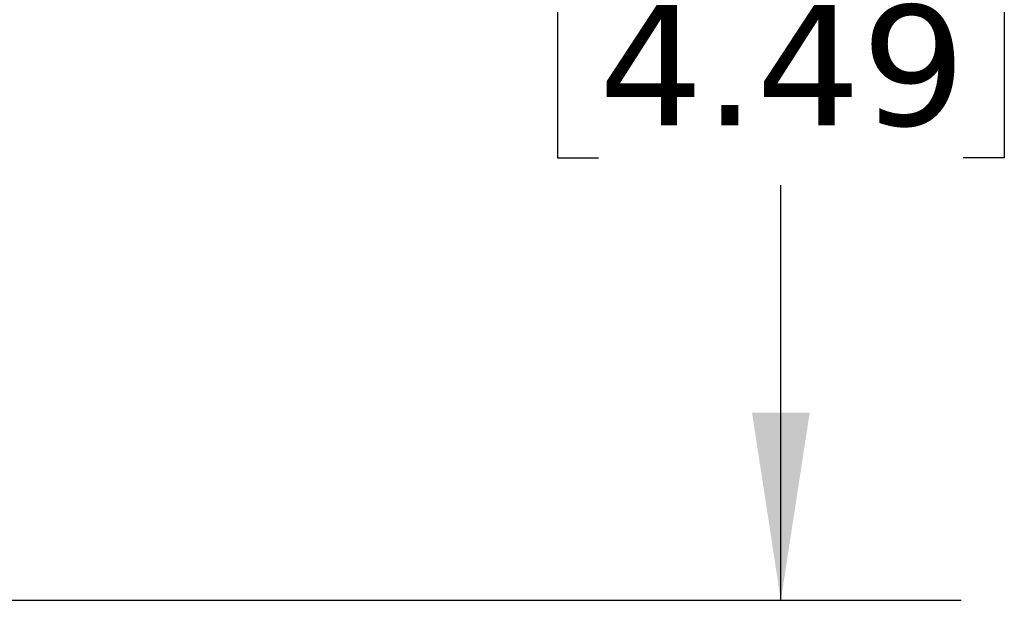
# Model space of a CAD drawing. Header units: millimetres. Extents: x 0 to 1397, y 0 to 1080.
# Tile 5 of 10: x 966 to 1053, y 746 to 797. Entities that reach past the tile are written whole.
import ezdxf

# ---------------------------------------------------------------- set-up
doc = ezdxf.new("R2010")
doc.units = ezdxf.units.MM
doc.header["$LTSCALE"] = 5
doc.linetypes.add('SLD-Solid', pattern=[0])
doc.layers.add('DIMENSIONS', color=140, linetype='SLD-Solid', lineweight=25)
doc.styles.add('SLDTEXTSTYLE0', font='VERDANA.TTF')
doc.dimstyles.new('SLDDIMSTYLE1', dxfattribs={"dimtxt": 10.790039, "dimasz": 16.51, "dimexe": 0, "dimexo": 0.0625, "dimgap": 2.69751, "dimtad": 0, "dimtih": 1, "dimtoh": 1, "dimrnd": 1e-09, "dimzin": 4, "dimdsep": 46, "dimtxsty": 'SLDTEXTSTYLE0', "dimsah": 1, "dimcen": 0.09, "dimadec": 0, "dimazin": 1, "dimtfac": 1, "dimtofl": 0, "dimtmove": 0, "dimatfit": 3, "dimfxl": 0, "dimfrac": 2, "dimtolj": 1, "dimtzin": 12, "dimarcsym": 0})

# ---------------------------------------------------------------- blocks, each defined once
blk = doc.blocks.new('_D_20')
at = {"layer": 'DIMENSIONS'}
for p, q in [((841.658, 859.724), (937.772, 859.724)), ((945.392, 859.724), (1049.008, 859.724)), ((1033.133, 859.724), (1033.133, 821.343)), ((1017.101, 801.778), (1013.478, 801.778)), ((1013.478, 801.778), (1013.478, 784.629)), ((1049.165, 801.778), (1052.788, 801.778)), ((1052.788, 801.778), (1052.788, 784.629)), ((1013.478, 784.629), (1017.101, 784.629)), ((1052.788, 784.629), (1049.165, 784.629)), ((1033.133, 745.724), (1033.133, 782.214)), ((841.658, 745.724), (842.498, 745.724)), ((857.118, 745.724), (937.772, 745.724)), ((945.392, 745.724), (1049.008, 745.724))]:
    blk.add_line(p, q, dxfattribs=at)
for points in [[(1033.133, 859.724), (1030.593, 843.214), (1035.673, 843.214)], [(1033.133, 745.724), (1035.673, 762.234), (1030.593, 762.234)]]:
    blk.add_solid(points, dxfattribs=at)
at = {"layer": 'DIMENSIONS', "char_height": 10.5833, "attachment_point": 1, "style": 'SLDTEXTSTYLE0'}
for s, insert in [('114.0', (1012.613, 817.636)), ('4.49', (1017.101, 798.071))]:
    blk.add_mtext(s, dxfattribs=dict(at, insert=insert))

msp = doc.modelspace()

# ---------------------------------------------------------------- dimensions: what is measured, and where the dimension line sits
at = {"layer": 'DIMENSIONS'}
dim = msp.add_linear_dim(base=(1033.133, 745.724), p1=(835.308, 859.724), p2=(835.308, 745.724), angle=90, dimstyle='SLDDIMSTYLE1', dxfattribs=at)
dim.commit()
dim.dimension.update_dxf_attribs({"geometry": '_D_20', "text_midpoint": (1033.133, 801.778), "dimtype": 160})

doc.saveas('drawing.dxf')
